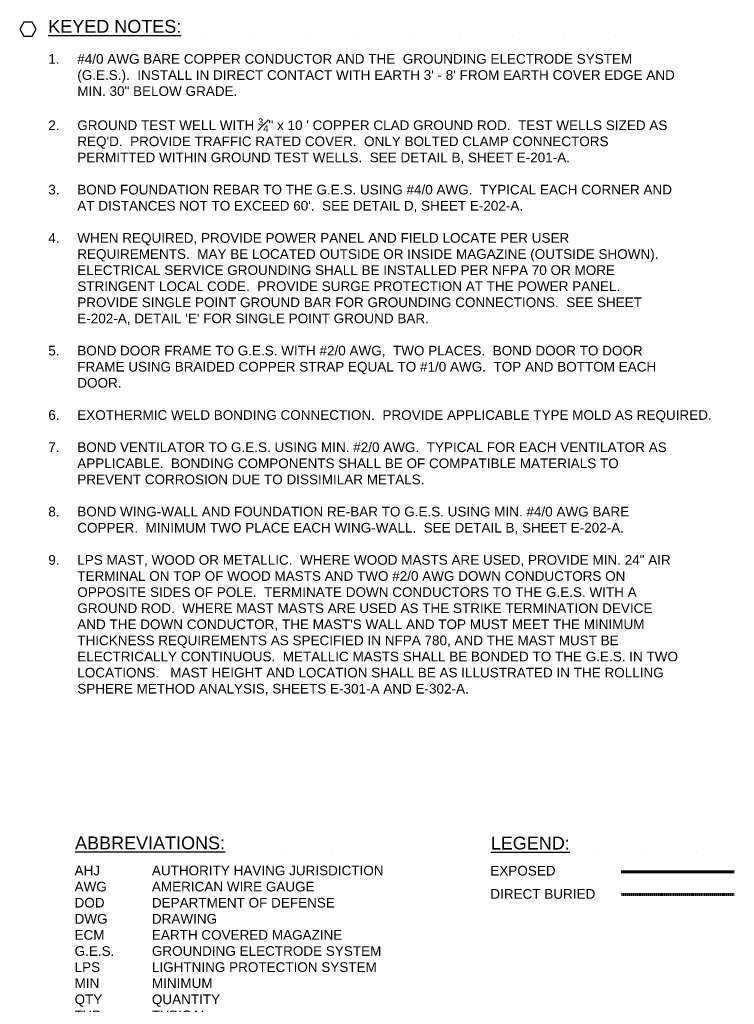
# Model space of a CAD drawing. Header units: inches. Extents: x -12 to 12802, y -12 to 13330.
# Tile 4 of 10: x 2767 to 3433, y 8623 to 9541. Entities that reach past the tile are written whole.
import ezdxf

# ---------------------------------------------------------------- set-up
doc = ezdxf.new("R2010")
doc.units = ezdxf.units.IN
doc.header["$MEASUREMENT"] = 0
doc.linetypes.add('DASHED2', pattern=[0.375, 0.25, -0.125])
doc.layers.add('E-ANNO-TEXT', color=7, linetype='Continuous', lineweight=25)
doc.layers.add('E-GND-COND', color=92, linetype='DASHED2', lineweight=60)
doc.styles.get("Standard").update_dxf_attribs({"font": 'arial.ttf'})

msp = doc.modelspace()

# ---------------------------------------------------------------- linework, layer by layer
at = {"layer": 'E-ANNO-TEXT'}
msp.add_lwpolyline([(2770.81, 9525.57), (2778.49, 9525.57), (2782.34, 9532.23), (2778.49, 9538.88), (2770.81, 9538.88), (2766.96, 9532.23)], close=True, dxfattribs=at)
at = {"layer": 'E-GND-COND', "linetype": 'Continuous'}
msp.add_line((3432.37, 8746.82), (3327.35, 8746.82), dxfattribs=at)
at = {"layer": 'E-GND-COND'}
msp.add_line((3327.57, 8725.7), (3432.6, 8725.7), dxfattribs=at)

# ---------------------------------------------------------------- texts
at = {"layer": 'E-ANNO-TEXT', "char_height": 12, "attachment_point": 1}
for s, width, heights, insert in [('{\\LKEYED NOTES:^I^I^I^I^I^I^I^I^I^I}', 594.3233, [0], (2793.6, 9540.86)), ('{\\LABBREVIATIONS:^I^I^I^I}', 301.5423, [14.61], (2818.52, 8779.91)), ('{\\LLEGEND:^I^I^I^I}', 294.8891, [14.61], (3205.77, 8779.75))]:
    msp.add_mtext_dynamic_manual_height_columns(s, width=width, gutter_width=48, heights=heights, dxfattribs=dict(at, insert=insert))
at = {"layer": 'E-ANNO-TEXT', "char_height": 9, "attachment_point": 1, "line_spacing_factor": 0.8}
for s, width, gutter_width, heights, insert in [('\\A1;\\pxi-3,l3,sm1,t3;1.^I#4/0 AWG BARE COPPER CONDUCTOR AND THE  GROUNDING ELECTRODE SYSTEM (G.E.S.).  INSTALL IN DIRECT CONTACT WITH EARTH 3\' - 8\' FROM EARTH COVER EDGE AND MIN. 30" BELOW GRADE.\\P\\P2.^IGROUND TEST WELL WITH {\\H0.7x;\\S3#4;}" x 10 \' COPPER CLAD GROUND ROD.  TEST WELLS SIZED AS REQ\'D.  PROVIDE TRAFFIC RATED COVER.  ONLY BOLTED CLAMP CONNECTORS PERMITTED WITHIN GROUND TEST WELLS.  SEE DETAIL B, SHEET E-201-A.\\P\\P3.^IBOND FOUNDATION REBAR TO THE G.E.S. USING #4/0 AWG.  TYPICAL EACH CORNER AND AT DISTANCES NOT TO EXCEED 60\'.  SEE DETAIL D, SHEET E-202-A.\\P\\P4.^IWHEN REQUIRED, PROVIDE POWER PANEL AND FIELD LOCATE PER USER REQUIREMENTS.  MAY BE LOCATED OUTSIDE OR INSIDE MAGAZINE (OUTSIDE SHOWN).  ELECTRICAL SERVICE GROUNDING SHALL BE INSTALLED PER NFPA 70 OR MORE STRINGENT LOCAL CODE.  PROVIDE SURGE PROTECTION AT THE POWER PANEL.  PROVIDE SINGLE POINT GROUND BAR FOR GROUNDING CONNECTIONS.  SEE SHEET E-202-A, DETAIL \'E\' FOR SINGLE POINT GROUND BAR.\\P\\P5.^IBOND DOOR FRAME TO G.E.S. WITH #2/0 AWG,  TWO PLACES.  BOND DOOR TO DOOR FRAME USING BRAIDED COPPER STRAP EQUAL TO #1/0 AWG.  TOP AND BOTTOM EACH DOOR.\\P\\P6.^IEXOTHERMIC WELD BONDING CONNECTION.  PROVIDE APPLICABLE TYPE MOLD AS REQUIRED.\\P\\P7.^IBOND VENTILATOR TO G.E.S. USING MIN. #2/0 AWG.  TYPICAL FOR EACH VENTILATOR AS APPLICABLE.  BONDING COMPONENTS SHALL BE OF COMPATIBLE MATERIALS TO PREVENT CORROSION DUE TO DISSIMILAR METALS.\\P\\P8.^IBOND WING-WALL AND FOUNDATION RE-BAR TO G.E.S. USING MIN. #4/0 AWG BARE COPPER.  MINIMUM TWO PLACE EACH WING-WALL.  SEE DETAIL B, SHEET E-202-A.\\P\\P9.^ILPS MAST, WOOD OR METALLIC.  WHERE WOOD MASTS ARE USED, PROVIDE MIN. 24" AIR TERMINAL ON TOP OF WOOD MASTS AND TWO #2/0 AWG DOWN CONDUCTORS ON OPPOSITE SIDES OF POLE.  TERMINATE DOWN CONDUCTORS TO THE G.E.S. WITH A GROUND ROD.  WHERE MAST MASTS ARE USED AS THE STRIKE TERMINATION DEVICE AND THE DOWN CONDUCTOR, THE MAST\'S WALL AND TOP MUST MEET THE MINIMUM THICKNESS REQUIREMENTS AS SPECIFIED IN NFPA 780, AND THE MAST MUST BE ELECTRICALLY CONTINUOUS.  METALLIC MASTS SHALL BE BONDED TO THE G.E.S. IN TWO LOCATIONS.   MAST HEIGHT AND LOCATION SHALL BE AS ILLUSTRATED IN THE ROLLING SPHERE METHOD ANALYSIS, SHEETS E-301-A AND E-302-A.', 585.4421, 48, [659.92], (2793.6, 9509.03)), ('\\A1;\\pxsm1;AHJ^I^IAUTHORITY HAVING JURISDICTION\\PAWG^I^IAMERICAN WIRE GAUGE\\PDOD^I^IDEPARTMENT OF DEFENSE\\PDWG^I^IDRAWING\\PECM^I^IEARTH COVERED MAGAZINE\\PG.E.S.^IGROUNDING ELECTRODE SYSTEM\\PLPS^I^ILIGHTNING PROTECTION SYSTEM\\PMIN^I^IMINIMUM\\PQTY^I^IQUANTITY\\PTYP^I^ITYPICAL\\PUON^I^IUNLESS OTHERWISE NOTED', 307.1189, 48, [183.18], (2818.08, 8752.68)), ('\\A1;\\pxsm1;EXPOSED', 89.2538, 48, [11.06], (3205.33, 8752.52)), ('\\A1;\\pxsm1;DIRECT BURIED', 124.328, 43.22, [20.62], (3205.33, 8730.88))]:
    msp.add_mtext_dynamic_manual_height_columns(s, width=width, gutter_width=gutter_width, heights=heights, dxfattribs=dict(at, insert=insert))

doc.saveas('drawing.dxf')
